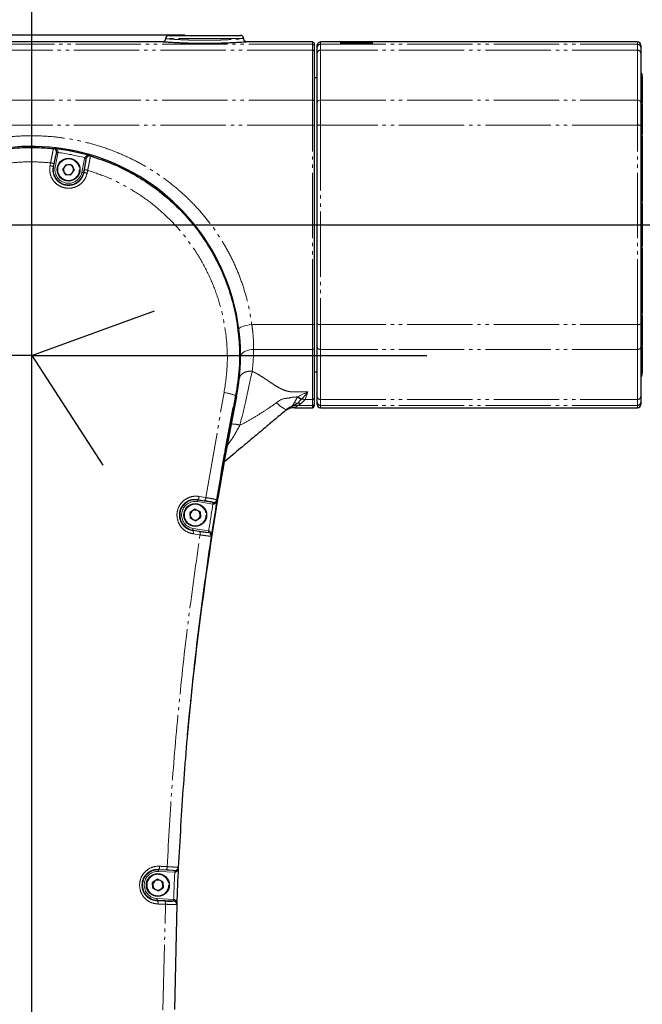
# Model space of a CAD drawing. Header units: millimetres. Extents: x 0 to 7327, y -11399 to -6123.
# Tile 17 of 87: x 2182 to 2373, y -9664 to -9363. Entities that reach past the tile are written whole.
import ezdxf

# ---------------------------------------------------------------- set-up
doc = ezdxf.new("R2010")
doc.units = ezdxf.units.MM
doc.linetypes.add('PHANTOM', pattern=[26.5, 20, -1.5, 1, -1.5, 1, -1.5])
for name, color, linetype, lineweight in [('AM_5', 3, 'Continuous', 25), ('AM_8', 1, 'Continuous', 25), ('LineThick', 7, 'Continuous', 30)]:
    doc.layers.add(name, color=color, linetype=linetype, lineweight=lineweight)
doc.styles.add('HHI_Dims', font='simplex.shx', dxfattribs={"width": 0.8, "bigfont": 'whgtxt.shx'})
doc.dimstyles.new('HHI_Standard$0', dxfattribs={"dimtxt": 3.5, "dimasz": 3.5, "dimexe": 1, "dimexo": 1, "dimgap": 1.5, "dimtad": 1, "dimdec": 0, "dimdsep": 46, "dimtxsty": 'HHI_Dims', "dimcen": 0, "dimclrd": 1, "dimclre": 1, "dimclrt": 1, "dimadec": 3, "dimazin": 2, "dimtp": 0.1, "dimtm": 0.1, "dimtfac": 0.65, "dimtdec": 0, "dimtmove": 0, "dimatfit": 3, "dimldrblk": 'OPEN30', "dimfxl": 1, "dimlwd": -1, "dimlwe": -1, "dimarcsym": 1})

# ---------------------------------------------------------------- blocks, each defined once
blk = doc.blocks.new('*D71')
at = {"layer": 'AM_5', "color": 1, "transparency": 16777216}
for p, q in [((2191.07, -9018.9), (3150.44, -9018.9)), ((3145.44, -9036.4), (3145.44, -10339.19)), ((2246.07, -10356.69), (3150.44, -10356.69))]:
    blk.add_line(p, q, dxfattribs=at)
for points in [[(3142.53, -9036.4), (3148.36, -9036.4), (3145.44, -9018.9)], [(3142.53, -10339.19), (3148.36, -10339.19), (3145.44, -10356.69)]]:
    blk.add_solid(points, dxfattribs=at)
at = {"layer": 'Defpoints', "color": 0, "transparency": 16777216}
for p in [(2186.07, -9018.9), (2241.07, -10356.69), (3145.44, -10356.69)]:
    blk.add_point(p, dxfattribs=at)
at = {"layer": 'AM_5', "color": 1, "transparency": 16777216, "insert": (3120.44, -9687.79), "char_height": 35, "attachment_point": 5, "rotation": 90, "style": 'HHI_Dims'}
blk.add_mtext('1338', dxfattribs=at)
blk = doc.blocks.new('_Open30')
at = {"color": 0, "linetype": 'ByBlock', "lineweight": -2}
for p, q in [((-1, 0.268), (0, 0)), ((0, 0), (-1, -0.268)), ((0, 0), (-1, 0))]:
    blk.add_line(p, q, dxfattribs=at)
blk = doc.blocks.new('*D75')
at = {"layer": 'AM_5', "color": 1, "transparency": 16777216}
for p, q in [((2232.87, -9367.67), (1772.19, -9367.67)), ((1777.19, -9385.17), (1777.19, -10339.19)), ((2046.07, -10356.69), (1772.19, -10356.69))]:
    blk.add_line(p, q, dxfattribs=at)
for points in [[(1774.28, -9385.17), (1780.11, -9385.17), (1777.19, -9367.67)], [(1774.28, -10339.19), (1780.11, -10339.19), (1777.19, -10356.69)]]:
    blk.add_solid(points, dxfattribs=at)
at = {"layer": 'Defpoints', "color": 0, "transparency": 16777216}
for p in [(2237.87, -9367.67), (1777.19, -10356.69), (2051.07, -10356.69)]:
    blk.add_point(p, dxfattribs=at)
at = {"layer": 'AM_5', "color": 1, "transparency": 16777216, "insert": (1752.19, -9862.18), "char_height": 35, "attachment_point": 5, "rotation": 90, "style": 'HHI_Dims'}
blk.add_mtext('989', dxfattribs=at)
blk = doc.blocks.new('*D77')
at = {"layer": 'AM_5', "color": 1, "transparency": 16777216}
for p, q in [((2146.07, -10043.38), (2146.07, -9249.04)), ((2186.07, -9339.79), (2186.07, -9249.04)), ((2128.57, -9254.04), (2111.07, -9254.04)), ((2186.07, -9254.04), (2146.07, -9254.04)), ((2203.57, -9254.04), (2221.07, -9254.04))]:
    blk.add_line(p, q, dxfattribs=at)
for points in [[(2128.57, -9251.12), (2128.57, -9256.95), (2146.07, -9254.04)], [(2203.57, -9251.12), (2203.57, -9256.95), (2186.07, -9254.04)]]:
    blk.add_solid(points, dxfattribs=at)
at = {"layer": 'Defpoints', "color": 0, "transparency": 16777216}
for p in [(2146.07, -9254.04), (2186.07, -9344.79), (2146.07, -10048.38)]:
    blk.add_point(p, dxfattribs=at)
at = {"layer": 'AM_5', "color": 1, "transparency": 16777216, "insert": (2166.07, -9229.04), "char_height": 35, "attachment_point": 5, "style": 'HHI_Dims'}
blk.add_mtext('40', dxfattribs=at)
blk = doc.blocks.new('A$C576E55EB')
at = {"color": 7, "linetype": 'Continuous', "lineweight": 25}
for p, q in [((255.05, 986.99), (148.9, 986.99)), ((279.9, 987.99), (279.9, 988)), ((293.4, 986.99), (280.9, 986.99)), ((300.9, 986.99), (293.4, 986.99)), ((293.4, 986.99), (293.4, 986.99)), ((301.4, 986.49), (301.4, 985.79)), ((302.4, 985.29), (302.4, 985.99)), ((310.4, 986.99), (303.4, 986.99)), ((400.4, 986.99), (310.4, 986.99)), ((310.4, 986.99), (310.4, 986.99)), ((401.4, 985.99), (401.4, 985.29)), ((301.4, 985.79), (301.4, 984.07)), ((301.4, 984.07), (301.4, 968.87)), ((302.4, 983.66), (302.4, 985.29)), ((302.4, 968.58), (302.4, 983.66)), ((401.4, 985.29), (401.4, 983.66)), ((401.4, 983.66), (401.4, 968.58)), ((401.9, 977.13), (401.9, 977.01)), ((302.4, 976), (301.4, 976)), ((401.9, 976.46), (401.9, 976.68)), ((401.9, 976.46), (401.9, 976.36)), ((401.9, 976.36), (401.9, 968.49)), ((301.4, 968.87), (301.4, 961.45)), ((302.4, 961.35), (302.4, 968.58)), ((401.4, 968.58), (401.4, 961.35)), ((401.9, 968.49), (401.9, 968.3)), ((401.9, 967.88), (401.9, 968.3)), ((401.9, 967.88), (401.9, 958.72)), ((301.4, 961.45), (301.4, 900.55)), ((302.4, 900.65), (302.4, 961.35)), ((401.4, 961.35), (401.4, 900.65)), ((401.9, 958), (401.9, 958.72)), ((401.9, 958), (401.9, 957.65)), ((401.9, 957.65), (401.9, 938.67)), ((221.71, 954.32), (221.69, 954.33)), ((232.91, 952.09), (232.88, 952.1)), ((225.51, 949.5), (224.47, 948.06)), ((225.2, 946.44), (224.47, 948.06)), ((225.51, 949.5), (227.27, 949.32)), ((226.96, 946.26), (228, 947.7)), ((227.27, 949.32), (228, 947.7)), ((225.2, 946.44), (226.96, 946.26)), ((401.9, 938.67), (401.9, 938.28)), ((401.9, 937.48), (401.9, 938.28)), ((401.9, 937.48), (401.9, 924.52)), ((401.9, 923.72), (401.9, 924.52)), ((401.9, 923.72), (401.9, 923.33)), ((401.9, 923.33), (401.9, 904.35)), ((401.9, 904.35), (401.9, 904)), ((401.9, 903.28), (401.9, 904)), ((401.9, 903.28), (401.9, 894.12)), ((301.4, 900.55), (301.4, 893.13)), ((302.4, 893.42), (302.4, 900.65)), ((401.4, 900.65), (401.4, 893.42)), ((301.4, 893.13), (301.4, 877.93)), ((302.4, 878.34), (302.4, 893.42)), ((401.4, 893.42), (401.4, 878.34)), ((401.9, 893.7), (401.9, 894.12)), ((401.9, 893.7), (401.9, 893.51)), ((401.9, 893.51), (401.9, 885.64)), ((301.4, 886), (302.4, 886)), ((401.9, 885.64), (401.9, 885.54)), ((401.9, 885.32), (401.9, 885.4)), ((401.9, 884.89), (401.9, 884.87)), ((277.4, 878.74), (276.73, 875.3)), ((301.4, 877.93), (301.4, 876.21)), ((302.4, 876.71), (302.4, 878.34)), ((401.4, 878.34), (401.4, 876.71)), ((293.97, 875.1), (293.14, 874.52)), ((295.53, 875.01), (300.9, 875.01)), ((301.4, 876.21), (301.4, 875.51)), ((302.4, 876.01), (302.4, 876.71)), ((303.4, 875.01), (400.4, 875.01)), ((401.4, 876.71), (401.4, 876.01)), ((264.93, 843.91), (263.44, 842.94)), ((263.54, 841.17), (263.44, 842.94)), ((265.12, 840.37), (263.54, 841.17)), ((266.51, 843.11), (264.93, 843.91)), ((265.12, 840.37), (266.61, 841.34)), ((266.51, 843.11), (266.61, 841.34)), ((269.92, 835.7), (269.92, 835.66)), ((259.83, 734.22), (259.83, 734.19)), ((253.48, 730.62), (251.99, 729.65)), ((252.09, 727.88), (251.99, 729.65)), ((255.06, 729.82), (253.48, 730.62)), ((255.06, 729.82), (255.16, 728.05)), ((253.67, 727.08), (252.09, 727.88)), ((253.67, 727.08), (255.16, 728.05)), ((259.36, 722.97), (258.69, 690.71)), ((259.36, 723), (259.36, 722.97))]:
    blk.add_line(p, q, dxfattribs=at)
at = {"color": 8, "linetype": 'PHANTOM', "lineweight": 18}
for p, q in [((148.9, 986.29), (300.9, 986.29)), ((300.9, 986.29), (300.9, 986.99)), ((300.9, 984.48), (300.9, 986.29)), ((303.4, 986.99), (303.4, 986.29)), ((303.4, 986.29), (303.4, 984.48)), ((303.4, 986.29), (400.4, 986.29)), ((400.4, 986.29), (400.4, 986.99)), ((400.4, 984.48), (400.4, 986.29)), ((300.9, 984.48), (148.9, 984.48)), ((300.9, 969.16), (300.9, 984.48)), ((303.4, 984.48), (303.4, 969.16)), ((400.4, 984.48), (303.4, 984.48)), ((400.4, 969.16), (400.4, 984.48)), ((401.9, 976.36), (401.4, 976.36)), ((148.9, 969.16), (300.9, 969.16)), ((300.9, 961.55), (300.9, 969.16)), ((303.4, 969.16), (303.4, 961.55)), ((303.4, 969.16), (400.4, 969.16)), ((400.4, 961.55), (400.4, 969.16)), ((401.4, 968.49), (401.9, 968.49)), ((300.9, 961.55), (148.9, 961.55)), ((300.9, 900.45), (300.9, 961.55)), ((303.4, 961.55), (303.4, 900.45)), ((400.4, 961.55), (303.4, 961.55)), ((400.4, 900.45), (400.4, 961.55)), ((401.9, 957.65), (401.4, 957.65)), ((221.67, 948.79), (222.52, 953.07)), ((223.01, 952.98), (222.16, 948.69)), ((222.52, 953.07), (222.54, 953.2)), ((223.04, 953.16), (223.01, 952.98)), ((220.58, 949.13), (220.76, 949.98)), ((221.73, 949.67), (221.55, 948.81)), ((230.31, 947.07), (231.17, 951.35)), ((231.66, 951.26), (230.8, 946.97)), ((231.17, 951.35), (231.21, 951.53)), ((231.69, 951.38), (231.66, 951.26)), ((221.67, 948.79), (221.55, 948.81)), ((222.16, 948.69), (221.67, 948.79)), ((230.8, 946.97), (230.92, 946.95)), ((230.92, 946.95), (231.08, 947.8)), ((232.1, 947.71), (231.93, 946.86)), ((401.4, 938.67), (401.9, 938.67)), ((401.9, 923.33), (401.4, 923.33)), ((401.4, 904.35), (401.9, 904.35)), ((282.35, 900.45), (300.9, 900.45)), ((300.9, 892.84), (300.9, 900.45)), ((303.4, 900.45), (400.4, 900.45)), ((303.4, 900.45), (303.4, 892.84)), ((400.4, 892.84), (400.4, 900.45)), ((300.9, 892.84), (282.9, 892.84)), ((300.9, 877.52), (300.9, 892.84)), ((400.4, 892.84), (303.4, 892.84)), ((303.4, 892.84), (303.4, 877.52)), ((400.4, 877.52), (400.4, 892.84)), ((401.9, 893.51), (401.4, 893.51)), ((401.4, 885.64), (401.9, 885.64)), ((268.26, 847.49), (273.86, 879.66)), ((296.32, 878.33), (296.41, 878.37)), ((297.48, 877.53), (296.32, 876.33)), ((296.41, 878.37), (297.55, 877.6)), ((298.68, 877.52), (297.45, 876.31)), ((297.55, 877.6), (297.48, 877.53)), ((299.52, 879.87), (298.68, 877.52)), ((298.68, 877.52), (300.9, 877.52)), ((300.9, 875.71), (300.9, 877.52)), ((303.4, 877.52), (400.4, 877.52)), ((303.4, 877.52), (303.4, 875.71)), ((400.4, 875.71), (400.4, 877.52)), ((295.43, 876.64), (296.32, 876.33)), ((300.9, 875.71), (296.39, 875.71)), ((300.9, 875.01), (300.9, 875.71)), ((400.4, 875.71), (303.4, 875.71)), ((303.4, 875.71), (303.4, 875.01)), ((400.4, 875.01), (400.4, 875.71)), ((266.22, 847.83), (268.26, 847.49)), ((270.41, 845.5), (265.67, 846.24)), ((265.75, 846.74), (265.77, 846.87)), ((265.75, 846.74), (270.49, 845.99)), ((267.8, 846.53), (265.77, 846.87)), ((270.44, 845.49), (270.41, 845.5)), ((270.49, 845.99), (270.51, 845.99)), ((264.3, 837.54), (264.28, 837.4)), ((264.28, 837.4), (266.34, 837.1)), ((269.06, 836.79), (264.3, 837.54)), ((264.38, 838.03), (269.14, 837.28)), ((266.49, 836.07), (264.42, 836.38)), ((269.07, 836.79), (269.06, 836.79)), ((269.14, 837.28), (269.15, 837.28)), ((258.73, 732.79), (253.75, 733)), ((253.77, 733.5), (253.78, 733.64)), ((253.77, 733.5), (258.76, 733.29)), ((256.07, 733.52), (253.78, 733.64)), ((258.77, 732.79), (258.73, 732.79)), ((258.76, 733.29), (258.78, 733.29)), ((253.38, 724.2), (253.37, 724.06)), ((253.37, 724.06), (255.66, 723.99)), ((258.34, 723.98), (253.38, 724.2)), ((253.4, 724.69), (258.36, 724.48)), ((258.37, 723.98), (258.34, 723.98)), ((258.36, 724.48), (258.41, 724.48)), ((255.15, 690.55), (255.93, 722.97))]:
    blk.add_line(p, q, dxfattribs=at)
at = {"color": 8, "linetype": 'PHANTOM', "lineweight": 18, "flags": 128}
for points in [[(300.9, 969.16), (301, 969.16), (301.09, 969.14), (301.18, 969.12), (301.25, 969.08), (301.32, 969.03), (301.36, 968.98), (301.39, 968.93), (301.4, 968.87)], [(302.4, 968.58), (302.42, 968.69), (302.48, 968.8), (302.57, 968.91), (302.69, 968.99), (302.84, 969.07), (303.02, 969.12), (303.2, 969.15), (303.4, 969.16)], [(400.4, 969.16), (400.6, 969.15), (400.78, 969.12), (400.96, 969.07), (401.11, 968.99), (401.23, 968.91), (401.32, 968.8), (401.38, 968.69), (401.4, 968.58)], [(222.52, 953.07), (222.53, 953.07), (222.56, 953.07), (222.61, 953.06), (222.67, 953.04), (222.74, 953.03), (222.83, 953.01), (222.92, 953), (223.01, 952.98)], [(222.54, 953.2), (222.55, 953.2), (222.58, 953.19), (222.63, 953.19), (222.69, 953.19), (222.77, 953.18), (222.85, 953.17), (222.94, 953.17), (223.04, 953.16)], [(231.66, 951.26), (231.64, 951.26), (231.61, 951.26), (231.57, 951.27), (231.51, 951.29), (231.43, 951.3), (231.35, 951.32), (231.26, 951.33), (231.17, 951.35)], [(231.69, 951.38), (231.67, 951.38), (231.64, 951.39), (231.6, 951.4), (231.54, 951.42), (231.47, 951.45), (231.39, 951.47), (231.3, 951.5), (231.21, 951.53)], [(230.8, 946.97), (230.79, 946.97), (230.76, 946.98), (230.71, 946.99), (230.65, 947), (230.58, 947.02), (230.5, 947.03), (230.41, 947.05), (230.31, 947.07)], [(282.35, 900.45), (281.56, 900.33), (280.81, 900.19), (280.11, 900.03), (279.51, 899.85), (279.01, 899.66), (278.65, 899.48), (278.44, 899.29), (278.38, 899.12)], [(282.9, 892.84), (282.12, 892.79), (281.37, 892.67), (280.68, 892.45), (280.08, 892.17), (279.58, 891.82), (279.21, 891.42), (278.98, 890.98), (278.9, 890.53)], [(300.9, 892.84), (301, 892.84), (301.09, 892.86), (301.18, 892.88), (301.25, 892.92), (301.32, 892.97), (301.36, 893.02), (301.39, 893.07), (301.4, 893.13)], [(303.4, 892.84), (303.2, 892.85), (303.02, 892.88), (302.84, 892.93), (302.69, 893.01), (302.57, 893.09), (302.48, 893.2), (302.42, 893.31), (302.4, 893.42)], [(401.4, 893.42), (401.38, 893.31), (401.32, 893.2), (401.23, 893.09), (401.11, 893.01), (400.96, 892.93), (400.78, 892.88), (400.6, 892.85), (400.4, 892.84)], [(289.89, 876.53), (290.48, 875.99), (291.04, 875.52), (291.54, 875.13), (292, 874.82), (292.39, 874.61), (292.71, 874.48), (292.96, 874.46), (293.14, 874.52)], [(296.39, 875.71), (295.63, 875.08), (295.53, 875.01)], [(297.45, 876.31), (296.92, 876.01), (296.56, 875.81), (296.39, 875.71)], [(265.75, 846.74), (265.74, 846.72), (265.74, 846.69), (265.73, 846.65), (265.72, 846.59), (265.71, 846.51), (265.7, 846.43), (265.68, 846.34), (265.67, 846.24)], [(270.49, 845.99), (270.48, 845.98), (270.48, 845.95), (270.47, 845.9), (270.46, 845.84), (270.45, 845.77), (270.44, 845.68), (270.42, 845.59), (270.41, 845.5)], [(270.51, 845.99), (270.51, 845.98), (270.5, 845.95), (270.5, 845.9), (270.49, 845.84), (270.48, 845.76), (270.47, 845.68), (270.45, 845.59), (270.44, 845.49)], [(264.3, 837.54), (264.3, 837.55), (264.31, 837.58), (264.32, 837.63), (264.33, 837.69), (264.34, 837.76), (264.35, 837.85), (264.36, 837.94), (264.38, 838.03)], [(269.06, 836.79), (269.06, 836.8), (269.07, 836.83), (269.08, 836.88), (269.09, 836.94), (269.1, 837.01), (269.11, 837.1), (269.13, 837.19), (269.14, 837.28)], [(269.07, 836.79), (269.07, 836.8), (269.08, 836.83), (269.09, 836.88), (269.1, 836.94), (269.11, 837.01), (269.12, 837.1), (269.14, 837.19), (269.15, 837.28)], [(253.77, 733.5), (253.77, 733.49), (253.77, 733.46), (253.77, 733.41), (253.77, 733.35), (253.76, 733.27), (253.76, 733.19), (253.76, 733.1), (253.75, 733)], [(258.76, 733.29), (258.76, 733.28), (258.75, 733.25), (258.75, 733.2), (258.75, 733.14), (258.75, 733.06), (258.74, 732.98), (258.74, 732.88), (258.73, 732.79)], [(258.78, 733.29), (258.78, 733.27), (258.78, 733.24), (258.77, 733.2), (258.77, 733.13), (258.77, 733.06), (258.77, 732.98), (258.77, 732.88), (258.77, 732.79)], [(253.38, 724.2), (253.38, 724.21), (253.38, 724.24), (253.38, 724.29), (253.39, 724.35), (253.39, 724.42), (253.39, 724.51), (253.4, 724.6), (253.4, 724.69)], [(258.34, 723.98), (258.34, 724), (258.34, 724.03), (258.34, 724.07), (258.34, 724.14), (258.35, 724.21), (258.35, 724.3), (258.35, 724.39), (258.36, 724.48)], [(258.37, 723.98), (258.38, 724), (258.38, 724.03), (258.38, 724.07), (258.39, 724.14), (258.39, 724.21), (258.4, 724.29), (258.41, 724.39), (258.41, 724.48)]]:
    blk.add_lwpolyline(points, dxfattribs=at)
at = {"color": 7, "linetype": 'Continuous', "lineweight": 25}
for centre in [(226.24, 947.88), (265.02, 842.14), (253.58, 728.85)]:
    blk.add_circle(centre, 3.5, dxfattribs=at)
at = {"color": 8, "linetype": 'PHANTOM', "lineweight": 18}
for centre in [(226.24, 947.88), (265.02, 842.14), (253.58, 728.85)]:
    blk.add_circle(centre, 3.3, dxfattribs=at)
at = {"color": 7, "linetype": 'Continuous', "lineweight": 25}
for centre, radius, start, end in [((256.9, 988), 1, 90.0483, 180.0328), ((278.9, 988), 1, 359.5975, 89.9608), ((400.4, 985.99), 1, 0, 90), ((402.4, 978), 1, 180, 240), ((214.9, 891), 64, 348.7205, 170.3052), ((221.58, 953.33), 0.998, 53.4543, 83.8942), ((214.9, 891), 63.69, 73.6, 83.8599), ((232.62, 951.13), 0.999, 73.5786, 104.2914), ((226.24, 947.88), 1.54, 144.1996, 204.1996), ((226.24, 947.88), 1.54, 204.1996, 264.1996), ((226.24, 947.88), 1.54, 84.1996, 144.1996), ((226.24, 947.88), 1.54, 264.1996, 324.1996), ((226.24, 947.88), 1.54, 24.1996, 84.1996), ((226.24, 947.88), 1.54, 324.1996, 24.1996), ((402.4, 884), 1, 120, 180), ((1258.35, 682.89), 1000, 168.72049, 174.72222), ((1258.68, 686.16), 1000, 169.09743, 171.39979), ((295.53, 870.01), 5, 88.648, 130), ((300.9, 875.51), 0.5, 270, 0), ((303.4, 876.01), 1, 180, 270), ((400.4, 876.01), 1, 270, 0), ((265.02, 842.14), 1.54, 123.1576, 183.1576), ((265.02, 842.14), 1.54, 183.1576, 243.1576), ((265.02, 842.14), 1.54, 63.1576, 123.1576), ((265.02, 842.14), 1.54, 3.1576, 63.1576), ((265.02, 842.14), 1.54, 303.1576, 3.1576), ((265.02, 842.14), 1.54, 243.1576, 303.1576), ((268.93, 835.81), 0.999, 351.4066, 37.7632), ((1258.68, 686.16), 1000, 177.24726, 177.88895), ((253.58, 728.85), 1.54, 123.1576, 183.1576), ((253.58, 728.85), 1.54, 63.1576, 123.1576), ((253.58, 728.85), 1.54, 3.1576, 63.1576), ((253.58, 728.85), 1.54, 183.1576, 243.1576), ((253.58, 728.85), 1.54, 243.1576, 303.1576), ((253.58, 728.85), 1.54, 303.1576, 3.1576), ((258.36, 723.01), 0.999, 357.8906, 29.0135)]:
    blk.add_arc(centre, radius, start, end, dxfattribs=at)
at = {"color": 8, "linetype": 'PHANTOM', "lineweight": 18}
for centre, radius, start, end in [((300.9, 985.79), 0.5, 0.0275, 90.0306), ((303.4, 985.29), 1, 89.9734, 179.971), ((400.4, 985.29), 1, 0.029, 90.0266), ((300.94, 984.02), 0.461, 6.2488, 95.1341), ((303.32, 983.56), 0.923, 84.875, 173.7372), ((400.48, 983.56), 0.923, 6.2628, 95.125), ((301.02, 960.86), 0.7, 57.1298, 99.8526), ((303.16, 960.17), 1.4, 80.1502, 122.8736), ((400.64, 960.17), 1.4, 57.1264, 99.8498), ((222.33, 954.38), 0.283, 237.616, 289.4829), ((214.9, 891), 62.69, 74.9181, 82.5419), ((220.49, 947.48), 2.51, 60.5364, 84.0326), ((232.33, 952.38), 0.284, 227.8084, 280.0203), ((220.33, 946.66), 2.48, 60.3369, 84.0941), ((226.24, 947.88), 4.66, 168.73, 348.73), ((226.24, 947.88), 4.16, 168.73, 348.73), ((231.22, 944.48), 2.49, 73.4117, 97.0146), ((231.38, 945.3), 2.52, 73.463, 96.8252), ((301.02, 901.14), 0.7, 260.1415, 302.8892), ((303.16, 901.83), 1.4, 237.1264, 279.8498), ((400.64, 901.83), 1.4, 260.1502, 302.8736), ((271.26, 862.47), 17.38, 69.31, 81.371), ((299.72, 882.01), 5.01, 227.2556, 243.3787), ((300.94, 877.98), 0.462, 264.874, 353.7431), ((303.32, 878.44), 0.923, 186.2584, 275.1254), ((400.48, 878.44), 0.923, 264.8746, 353.7416), ((296.37, 870.73), 4.98, 89.8605, 118.7863), ((300.9, 876.21), 0.5, 269.9733, 359.9687), ((303.4, 876.71), 1, 180.029, 270.0266), ((400.4, 876.71), 1, 269.9734, 359.971), ((276.31, 862.57), 7.45, 71.4063, 92.2734), ((265.04, 847.8), 1.18, 308.2429, 1.5475), ((267.1, 847.45), 1.15, 306.9987, 1.6712), ((265.02, 842.14), 4.66, 81.0789, 261.0789), ((265.02, 842.14), 4.16, 81.0789, 261.0789), ((1258.68, 686.16), 1001, 170.84099, 171.31688), ((263.35, 836.75), 1.13, 340.9512, 35.0074), ((265.44, 836.44), 1.11, 340.8268, 36.2482), ((270.01, 836.56), 0.325, 137.5384, 205.2031), ((253.58, 728.85), 4.66, 87.5681, 267.5681), ((253.58, 728.85), 4.16, 87.5681, 267.5681), ((253.01, 734.46), 1.12, 313.0138, 7.7798), ((255.34, 734.34), 1.1, 311.5958, 7.9039), ((1258.68, 686.16), 1001, 177.33015, 177.80609), ((259.84, 733.45), 0.303, 146.602, 207.9428), ((258.84, 734.27), 0.999, 319.1168, 357.241), ((252.51, 723.3), 1.16, 347.0284, 41.4153), ((254.83, 723.22), 1.13, 346.8961, 42.8488), ((259.49, 723.61), 0.288, 151.2116, 204.5269)]:
    blk.add_arc(centre, radius, start, end, dxfattribs=at)
at = {"color": 7, "linetype": 'Continuous', "lineweight": 25}
for points, knots in [([(256.9, 989), (256.98, 989), (257.1, 989), (257.95, 989), (258.88, 989), (260.15, 989), (261.57, 989), (263.03, 989), (264.4, 989), (266.04, 989), (267.98, 989), (270.09, 989), (272.09, 989), (273.9, 989), (275.4, 989), (276.75, 989), (277.83, 989), (278.54, 989), (278.88, 989), (278.87, 989), (278.86, 989)], [0, 0, 0, 0, 0.12429, 0.187864, 0.251411, 0.312475, 0.374641, 0.405106, 0.436181, 0.472965, 0.501915, 0.53506, 0.580604, 0.625755, 0.680673, 0.736744, 0.811868, 0.887869, 0.960703, 1, 1, 1, 1]), ([(280.9, 986.99), (280.86, 986.99), (280.8, 986.99), (280.23, 986.94), (279.26, 986.87), (277.83, 986.78), (276, 986.68), (274.03, 986.6), (272.26, 986.55), (270.58, 986.51), (268.93, 986.5), (267.08, 986.5), (265.04, 986.51), (262.91, 986.56), (261.17, 986.63), (259.45, 986.7), (257.82, 986.79), (256.49, 986.88), (255.61, 986.94), (254.99, 986.99), (255.03, 986.98), (255.05, 986.98)], [0, 0, 0, 0, 0.068315, 0.140664, 0.212978, 0.279912, 0.348181, 0.401509, 0.42812, 0.455536, 0.491298, 0.505528, 0.541098, 0.586465, 0.621775, 0.658003, 0.725225, 0.794069, 0.857844, 0.92164, 1, 1, 1, 1]), ([(255.9, 988.01), (255.89, 987.89), (255.87, 987.66), (255.71, 987.39), (255.54, 987.21), (255.42, 987.14), (255.37, 987.12)], [0, 0, 0, 0, 0.323199, 0.616483, 0.856582, 1, 1, 1, 1]), ([(280.55, 987.06), (280.54, 987.06), (280.44, 987.09), (280.25, 987.22), (280.03, 987.47), (279.9, 987.76), (279.91, 987.94), (279.92, 987.99)], [0, 0, 0, 0, 0.027129, 0.252859, 0.557697, 0.85368, 1, 1, 1, 1]), ([(300.9, 986.99), (300.96, 986.99), (301.07, 986.98), (301.22, 986.89), (301.33, 986.77), (301.39, 986.63), (301.4, 986.54), (301.4, 986.49)], [0, 0, 0, 0, 0.207825, 0.41596, 0.621796, 0.819238, 1, 1, 1, 1]), ([(302.41, 986.08), (302.4, 986.07), (302.4, 986.01), (302.4, 985.99), (302.4, 986.04), (302.42, 986.21), (302.49, 986.44), (302.64, 986.67), (302.85, 986.84), (303.11, 986.97), (303.3, 986.99), (303.4, 986.99)], [0, 0, 0, 0, 0.03278, 0.16138, 0.295243, 0.42913, 0.555678, 0.664857, 0.769112, 0.884467, 1, 1, 1, 1]), ([(319.4, 986.72), (319.34, 986.71), (319.23, 986.67), (318.37, 986.63), (317.1, 986.59), (315.52, 986.57), (313.81, 986.57), (312.17, 986.58), (310.78, 986.61), (309.8, 986.66), (309.33, 986.71), (309.44, 986.75), (310.11, 986.79), (311.26, 986.82), (312.77, 986.84), (314.46, 986.84), (316.14, 986.84), (317.63, 986.82), (318.74, 986.79), (319.32, 986.76), (319.38, 986.73), (319.4, 986.72)], [0, 0, 0, 0, 0.053719, 0.107438, 0.161153, 0.214845, 0.268509, 0.322157, 0.375814, 0.429495, 0.483203, 0.536923, 0.590639, 0.644339, 0.698024, 0.751697, 0.805365, 0.859033, 0.912706, 0.966391, 1, 1, 1, 1]), ([(401.4, 977.73), (401.41, 977.61), (401.44, 977.32), (401.63, 976.96), (401.8, 976.78), (401.9, 976.68)], [0, 0, 0, 0, 0.2296416, 0.5567574, 1, 1, 1, 1]), ([(152.15, 901.92), (152.64, 904.23), (153.6, 908.87), (156.02, 915.58), (159.1, 921.99), (162.91, 928), (167.34, 933.55), (172.38, 938.6), (177.98, 943.05), (184.04, 946.86), (190.5, 949.98), (197.28, 952.33), (204.27, 953.93), (210.73, 954.65), (216.56, 954.75), (219.98, 954.47), (221.69, 954.33)], [0, 0, 0, 0, 0.074025, 0.148291, 0.222322, 0.296313, 0.370537, 0.444529, 0.5191, 0.593907, 0.668477, 0.743106, 0.817973, 0.892602, 0.946301, 1, 1, 1, 1]), ([(222.52, 953.07), (222.49, 952.99), (222.43, 952.79), (222.24, 952.06), (222, 950.98), (221.82, 950.1), (221.73, 949.67)], [0, 0, 0, 0, 0.201181, 0.467218, 0.733623, 1, 1, 1, 1]), ([(222.54, 953.2), (222.54, 953.28), (222.54, 953.38), (222.52, 953.57), (222.45, 953.79), (222.33, 954), (222.22, 954.1), (222.17, 954.14)], [0, 0, 0, 0, 0.196273, 0.227831, 0.466628, 0.806624, 1, 1, 1, 1]), ([(231.08, 947.8), (231.17, 948.24), (231.33, 949.11), (231.52, 950.21), (231.64, 950.96), (231.65, 951.17), (231.66, 951.26)], [0, 0, 0, 0, 0.265876, 0.531764, 0.797314, 1, 1, 1, 1]), ([(232.38, 952.1), (232.33, 952.08), (232.19, 952.03), (231.99, 951.89), (231.81, 951.66), (231.72, 951.48), (231.69, 951.39), (231.69, 951.38)], [0, 0, 0, 0, 0.189281, 0.530886, 0.77088, 0.961666, 1, 1, 1, 1]), ([(232.91, 952.09), (235.14, 951.35), (239.62, 949.87), (245.98, 946.73), (251.99, 942.94), (257.56, 938.47), (262.61, 933.38), (267.07, 927.77), (270.86, 921.68), (273.94, 915.21), (276.3, 908.44), (277.86, 901.44), (278.62, 894.3), (278.65, 886.68), (277.84, 881.53), (277.4, 878.74)], [0, 0, 0, 0, 0.075026, 0.150284, 0.22531, 0.301276, 0.377484, 0.45345, 0.52942, 0.605632, 0.681602, 0.757659, 0.83396, 0.910011, 1, 1, 1, 1]), ([(401.9, 885.32), (401.8, 885.22), (401.63, 885.04), (401.44, 884.68), (401.41, 884.39), (401.4, 884.27)], [0, 0, 0, 0, 0.443227, 0.77036, 1, 1, 1, 1]), ([(293.14, 874.52), (291.95, 873.53), (289.57, 871.53), (285.98, 868.51), (282.42, 865.53), (278.49, 862.23), (275.69, 859.88), (274.07, 858.52)], [0, 0, 0, 0, 0.186559, 0.373556, 0.559299, 0.745406, 1, 1, 1, 1]), ([(274.24, 861.93), (275.04, 866.29), (275.85, 870.75), (276.71, 875.2), (276.73, 875.3)], [0, 0, 0, 0, 0.977312, 1, 1, 1, 1]), ([(271.67, 846.79), (272.42, 851.44), (273.25, 856.5), (274.18, 861.53), (274.26, 861.93)], [0, 0, 0, 0, 0.9203201, 1, 1, 1, 1]), ([(270.49, 845.99), (270.46, 846), (270.36, 846.04), (269.94, 846.14), (269.03, 846.32), (268.21, 846.46), (267.8, 846.53)], [0, 0, 0, 0, 0.095456, 0.396984, 0.698493, 1, 1, 1, 1]), ([(270.51, 845.99), (270.6, 845.98), (270.78, 845.97), (271.06, 846.04), (271.29, 846.14), (271.38, 846.26), (271.42, 846.3)], [0, 0, 0, 0, 0.210445, 0.450188, 0.788837, 1, 1, 1, 1]), ([(271.42, 846.3), (271.44, 846.32), (271.55, 846.42), (271.64, 846.61), (271.65, 846.76), (271.65, 846.8)], [0, 0, 0, 0, 0.171906, 0.813776, 1, 1, 1, 1]), ([(271.49, 846.38), (271.5, 846.38), (271.53, 846.42), (271.56, 846.48), (271.58, 846.55), (271.58, 846.56)], [0, 0, 0, 0, 0.020842, 0.893897, 1, 1, 1, 1]), ([(269.92, 835.66), (268.71, 827.26), (266.29, 810.46), (263.49, 785.12), (261.25, 759.71), (260.31, 742.72), (259.83, 734.22)], [0, 0, 0, 0, 0.249663, 0.499332, 0.749667, 1, 1, 1, 1]), ([(258.78, 733.29), (258.86, 733.29), (259.05, 733.3), (259.32, 733.4), (259.49, 733.51), (259.58, 733.6), (259.59, 733.61)], [0, 0, 0, 0, 0.242027, 0.516421, 0.903917, 1, 1, 1, 1]), ([(259.59, 733.61), (259.67, 733.72), (259.8, 733.9), (259.83, 734.1), (259.83, 734.19), (259.83, 734.19)], [0, 0, 0, 0, 0.563302, 0.993015, 1, 1, 1, 1]), ([(255.66, 723.99), (256.07, 723.98), (256.9, 723.96), (257.81, 723.95), (258.22, 723.97), (258.32, 723.98), (258.34, 723.98)], [0, 0, 0, 0, 0.313921, 0.627842, 0.941794, 1, 1, 1, 1]), ([(259.23, 723.49), (259.21, 723.53), (259.13, 723.65), (258.94, 723.81), (258.68, 723.93), (258.49, 723.97), (258.39, 723.98), (258.37, 723.98)], [0, 0, 0, 0, 0.176018, 0.524526, 0.767952, 0.96019, 1, 1, 1, 1])]:
    blk.add_open_spline(points, degree=3, knots=knots, dxfattribs=at)
at = {"color": 8, "linetype": 'PHANTOM', "lineweight": 18}
for points, knots in [([(279.86, 988), (279.86, 988), (279.89, 988), (279.54, 988), (278.81, 988), (277.71, 988), (276.3, 988), (274.73, 988), (272.75, 988), (270.48, 988), (268, 988), (265.7, 988), (263.83, 988), (262.3, 988), (260.76, 988), (259.26, 988), (257.94, 988), (257, 988), (256.12, 988), (256, 988), (255.91, 988)], [0, 0, 0, 0, 0.037103, 0.109597, 0.182763, 0.256669, 0.311203, 0.366638, 0.412908, 0.461995, 0.49993, 0.533158, 0.573319, 0.604616, 0.636698, 0.696919, 0.758549, 0.818804, 0.879083, 1, 1, 1, 1]), ([(256.04, 987.98), (256.02, 987.99), (255.98, 987.99), (256.58, 987.94), (257.43, 987.88), (258.73, 987.79), (260.27, 987.7), (261.92, 987.63), (263.51, 987.57), (265.43, 987.51), (267.2, 987.5), (268.79, 987.5), (270.2, 987.51), (271.68, 987.55), (273.3, 987.6), (275.15, 987.68), (276.91, 987.78), (278.28, 987.87), (279.22, 987.94), (279.79, 987.99), (279.86, 987.99), (279.9, 987.99)], [0, 0, 0, 0, 0.078073, 0.145532, 0.212967, 0.281441, 0.351197, 0.385934, 0.421394, 0.463807, 0.495767, 0.508424, 0.540639, 0.565641, 0.591546, 0.644003, 0.711726, 0.781187, 0.853489, 0.925824, 1, 1, 1, 1]), ([(401.9, 976.46), (401.76, 976.5), (401.59, 976.55), (401.43, 976.65), (401.4, 976.67)], [0, 0, 0, 0, 0.790841, 1, 1, 1, 1]), ([(401.4, 968.18), (401.43, 968.18), (401.59, 968.19), (401.76, 968.25), (401.9, 968.3)], [0, 0, 0, 0, 0.2091509, 1, 1, 1, 1]), ([(401.9, 967.88), (401.8, 967.78), (401.63, 967.62), (401.44, 967.52), (401.41, 967.59), (401.4, 967.62)], [0, 0, 0, 0, 0.443236, 0.770348, 1, 1, 1, 1]), ([(401.4, 960.46), (401.41, 960.32), (401.44, 959.98), (401.63, 959.38), (401.8, 958.96), (401.9, 958.72)], [0, 0, 0, 0, 0.229651, 0.5567666, 1, 1, 1, 1]), ([(148.9, 907.98), (149.32, 909.5), (150.16, 912.53), (151.93, 917.21), (154.16, 921.99), (156.94, 926.83), (160.16, 931.47), (163.78, 935.84), (167.73, 939.85), (172, 943.53), (176.6, 946.86), (181.46, 949.8), (186.49, 952.29), (191.68, 954.37), (197.08, 956.04), (202.63, 957.26), (208.25, 958.03), (213.94, 958.34), (219.69, 958.19), (225.4, 957.56), (230.98, 956.47), (236.45, 954.94), (241.82, 952.95), (246.92, 950.56), (251.69, 947.83), (256.15, 944.79), (260.39, 941.37), (264.31, 937.65), (267.85, 933.7), (271.05, 929.52), (273.93, 925.05), (276.43, 920.39), (278.53, 915.6), (280.22, 910.68), (281.55, 905.62), (282.08, 902.17), (282.35, 900.45)], [0, 0, 0, 0, 0.025477, 0.051114, 0.080681, 0.11025, 0.140793, 0.171338, 0.201241, 0.231146, 0.261918, 0.29269, 0.322428, 0.352166, 0.38271, 0.413253, 0.443459, 0.473664, 0.504724, 0.535784, 0.565914, 0.596044, 0.627015, 0.657985, 0.686678, 0.715371, 0.74481, 0.774249, 0.802155, 0.83006, 0.858748, 0.887435, 0.915151, 0.942866, 0.971433, 1, 1, 1, 1]), ([(401.9, 958), (401.76, 958.1), (401.59, 958.22), (401.43, 958.38), (401.4, 958.42)], [0, 0, 0, 0, 0.790829, 1, 1, 1, 1]), ([(220.76, 949.98), (220.86, 950.52), (221.06, 951.62), (221.34, 952.99), (221.55, 953.95), (221.66, 954.3), (221.68, 954.32), (221.69, 954.33)], [0, 0, 0, 0, 0.23308, 0.466228, 0.699176, 0.931344, 1, 1, 1, 1]), ([(221.71, 954.32), (221.71, 954.32), (221.79, 954.32), (222.03, 954.28), (222.26, 954.18), (222.42, 954.11)], [0, 0, 0, 0, 0.008718, 0.295882, 1, 1, 1, 1]), ([(222.17, 954.14), (222.07, 954.2), (221.92, 954.29), (221.76, 954.32), (221.71, 954.32), (221.71, 954.32)], [0, 0, 0, 0, 0.7040035, 0.9913195, 1, 1, 1, 1]), ([(222.42, 954.11), (222.48, 954.07), (222.65, 953.97), (222.86, 953.75), (223, 953.47), (223.04, 953.28), (223.04, 953.18), (223.04, 953.16)], [0, 0, 0, 0, 0.200816, 0.543071, 0.777256, 0.950241, 1, 1, 1, 1]), ([(220.76, 949.98), (219.23, 950.1), (216.19, 950.33), (210.91, 950.24), (204.95, 949.59), (198.41, 948.13), (192.07, 945.96), (186.02, 943.08), (180.32, 939.56), (175.04, 935.45), (170.28, 930.79), (166.07, 925.65), (162.44, 920.09), (159.5, 914.16), (157.17, 907.96), (156.24, 903.65), (155.77, 901.5)], [0, 0, 0, 0, 0.051418, 0.102836, 0.17787, 0.253139, 0.328175, 0.403308, 0.478675, 0.55381, 0.628291, 0.702997, 0.777469, 0.851573, 0.925915, 1, 1, 1, 1]), ([(231.21, 951.53), (231.24, 951.6), (231.28, 951.69), (231.4, 951.84), (231.6, 952.01), (231.87, 952.13), (232.07, 952.16), (232.14, 952.17)], [0, 0, 0, 0, 0.179916, 0.223778, 0.459259, 0.80333, 1, 1, 1, 1]), ([(232.91, 952.09), (232.91, 952.08), (232.93, 952.06), (232.88, 951.69), (232.71, 950.72), (232.45, 949.34), (232.21, 948.26), (232.1, 947.71)], [0, 0, 0, 0, 0.069137, 0.301198, 0.534029, 0.76705, 1, 1, 1, 1]), ([(232.14, 952.17), (232.31, 952.17), (232.57, 952.18), (232.81, 952.12), (232.88, 952.1), (232.88, 952.1)], [0, 0, 0, 0, 0.697537, 0.991367, 1, 1, 1, 1]), ([(231.93, 946.86), (231.74, 946.24), (231.37, 944.98), (230.04, 943.47), (228.33, 942.47), (226.38, 942.09), (224.43, 942.39), (222.69, 943.29), (221.34, 944.72), (220.55, 946.51), (220.4, 948.05), (220.55, 948.91), (220.58, 949.13)], [0, 0, 0, 0, 0.107943, 0.215975, 0.32391, 0.431159, 0.537515, 0.643324, 0.749274, 0.855937, 0.963422, 1, 1, 1, 1]), ([(221.55, 948.81), (221.52, 948.63), (221.4, 947.93), (221.52, 946.65), (222.18, 945.17), (223.29, 943.99), (224.72, 943.23), (226.33, 942.99), (227.95, 943.3), (229.36, 944.14), (230.45, 945.39), (230.76, 946.43), (230.92, 946.95)], [0, 0, 0, 0, 0.0366797, 0.1444569, 0.251256, 0.3571064, 0.4626058, 0.5685901, 0.6755871, 0.7835106, 0.8917531, 1, 1, 1, 1]), ([(273.86, 879.66), (274.25, 882.25), (274.95, 887.03), (274.84, 894.12), (274.03, 900.74), (272.49, 907.25), (270.21, 913.55), (267.26, 919.57), (263.67, 925.23), (259.46, 930.45), (254.71, 935.17), (249.53, 939.3), (243.99, 942.77), (238.21, 945.65), (234.13, 947.02), (232.1, 947.71)], [0, 0, 0, 0, 0.089761, 0.166007, 0.242515, 0.318784, 0.39537, 0.472193, 0.548782, 0.625321, 0.702097, 0.778633, 0.852351, 0.926283, 1, 1, 1, 1]), ([(401.4, 937.9), (401.43, 937.93), (401.59, 938.05), (401.76, 938.18), (401.9, 938.28)], [0, 0, 0, 0, 0.209146, 1, 1, 1, 1]), ([(401.9, 937.48), (401.8, 937.24), (401.63, 936.83), (401.44, 936.33), (401.41, 936.14), (401.4, 936.06)], [0, 0, 0, 0, 0.4432263, 0.7703576, 1, 1, 1, 1]), ([(401.4, 925.94), (401.41, 925.86), (401.44, 925.67), (401.63, 925.17), (401.8, 924.76), (401.9, 924.52)], [0, 0, 0, 0, 0.229656, 0.556756, 1, 1, 1, 1]), ([(401.9, 923.72), (401.76, 923.82), (401.59, 923.95), (401.43, 924.07), (401.4, 924.1)], [0, 0, 0, 0, 0.790854, 1, 1, 1, 1]), ([(401.4, 903.58), (401.43, 903.62), (401.59, 903.78), (401.76, 903.9), (401.9, 904)], [0, 0, 0, 0, 0.209171, 1, 1, 1, 1]), ([(401.9, 903.28), (401.8, 903.04), (401.63, 902.62), (401.44, 902.02), (401.41, 901.68), (401.4, 901.54)], [0, 0, 0, 0, 0.4432334, 0.770349, 1, 1, 1, 1]), ([(282.35, 900.45), (282.44, 899.83), (282.67, 898.18), (282.88, 895.57), (282.89, 893.75), (282.9, 892.84)], [0, 0, 0, 0, 0.229983, 0.609281, 1, 1, 1, 1]), ([(282.9, 892.84), (282.87, 891.68), (282.82, 889.38), (282.59, 887.26), (282.48, 886.19)], [0, 0, 0, 0, 0.498494, 1, 1, 1, 1]), ([(401.4, 894.38), (401.41, 894.41), (401.44, 894.48), (401.63, 894.38), (401.8, 894.22), (401.9, 894.12)], [0, 0, 0, 0, 0.229651, 0.556766, 1, 1, 1, 1]), ([(401.9, 893.7), (401.76, 893.75), (401.59, 893.81), (401.44, 893.82), (401.41, 893.82)], [0, 0, 0, 0, 0.799774, 1, 1, 1, 1]), ([(282.48, 886.19), (281.98, 886.19), (280.99, 886.17), (279.71, 885.67), (278.78, 884.89), (278.6, 884.23), (278.5, 883.9)], [0, 0, 0, 0, 0.249999, 0.500001, 0.749997, 1, 1, 1, 1]), ([(282.48, 886.19), (282.48, 886.19), (282.09, 884.62), (281.49, 881.82), (280.35, 876.14), (279.28, 871.98), (278.68, 869.63)], [0, 0, 0, 0, 0.000004, 0.298743, 0.604151, 1, 1, 1, 1]), ([(282.48, 886.19), (283.23, 885.79), (284.81, 884.94), (286.98, 883.49), (288.82, 882.23), (290.4, 881.26), (291.69, 880.59), (292.84, 880.15), (293.66, 879.97), (294.04, 879.91), (294.22, 879.9), (294.32, 879.89), (294.49, 879.88), (294.96, 879.88), (295.94, 879.88), (297.53, 879.87), (298.79, 879.87), (299.52, 879.87)], [0, 0, 0, 0, 0.137575, 0.288827, 0.439697, 0.523557, 0.608016, 0.682716, 0.719824, 0.734929, 0.740691, 0.746363, 0.748594, 0.766179, 0.815054, 0.892995, 1, 1, 1, 1]), ([(401.4, 885.33), (401.43, 885.35), (401.59, 885.45), (401.76, 885.5), (401.9, 885.54)], [0, 0, 0, 0, 0.209159, 1, 1, 1, 1]), ([(289.89, 876.53), (290.74, 877.16), (291.99, 878.08), (293.77, 877.82), (294.12, 878.17), (294.12, 878.17)], [0, 0, 0, 0, 0.676641, 0.999982, 1, 1, 1, 1]), ([(294.12, 878.17), (294.12, 878.17), (294.85, 878.17), (295.59, 878.25), (296.32, 878.33)], [0, 0, 0, 0, 0.000027, 1, 1, 1, 1]), ([(295.43, 876.63), (295.56, 876.87), (295.81, 877.36), (296.15, 878), (296.32, 878.33)], [0, 0, 0, 0, 0.49473, 1, 1, 1, 1]), ([(296.41, 878.37), (297.46, 878.87), (298.52, 879.37), (299.51, 879.87), (299.52, 879.87)], [0, 0, 0, 0, 0.994627, 1, 1, 1, 1]), ([(299.52, 879.87), (299.51, 879.87), (299.44, 879.77), (299.29, 879.57), (298.99, 879.19), (298.44, 878.52), (297.9, 877.97), (297.55, 877.6)], [0, 0, 0, 0, 0.006457, 0.131062, 0.255634, 0.504499, 1, 1, 1, 1]), ([(297.55, 877.6), (297.58, 877.6), (297.96, 877.61), (298.34, 877.56), (298.68, 877.52)], [0, 0, 0, 0, 0.099805, 1, 1, 1, 1]), ([(278.68, 869.63), (279.66, 870.13), (281.6, 871.13), (284.41, 872.85), (287.19, 874.63), (288.99, 875.9), (289.89, 876.53)], [0, 0, 0, 0, 0.248885, 0.498023, 0.749362, 1, 1, 1, 1]), ([(293.97, 875.1), (294, 875.11), (294.08, 875.16), (294.24, 875.25), (294.51, 875.4), (294.81, 875.63), (295.05, 876.02), (295.31, 876.43), (295.43, 876.63)], [0, 0, 0, 0, 0.026271, 0.093021, 0.20371, 0.421391, 0.711151, 1, 1, 1, 1]), ([(296.32, 876.33), (295.89, 876.09), (295.37, 875.79), (294.79, 875.51), (294.61, 875.43), (294.51, 875.37), (294.4, 875.32), (294.25, 875.25), (294.11, 875.18), (294.03, 875.13), (294, 875.11), (293.98, 875.1), (293.97, 875.1)], [0, 0, 0, 0, 0.567022, 0.699048, 0.773656, 0.788017, 0.831832, 0.902151, 0.965318, 0.980151, 0.996109, 1, 1, 1, 1]), ([(296.32, 876.33), (296.4, 876.34), (296.77, 876.37), (297.16, 876.34), (297.45, 876.31)], [0, 0, 0, 0, 0.227873, 1, 1, 1, 1]), ([(278.68, 869.63), (277.87, 868.13), (276.73, 866.04), (275.37, 864.15), (274.99, 863.62)], [0, 0, 0, 0, 0.7191144, 1, 1, 1, 1]), ([(264.42, 836.38), (263.77, 836.54), (262.45, 836.87), (260.83, 838.18), (259.75, 839.91), (259.33, 841.86), (259.57, 843.79), (260.41, 845.52), (261.76, 846.89), (263.5, 847.75), (265.06, 847.98), (265.96, 847.86), (266.22, 847.83)], [0, 0, 0, 0, 0.112675, 0.225375, 0.334573, 0.439046, 0.540281, 0.64063, 0.74242, 0.847445, 0.956577, 1, 1, 1, 1]), ([(268.26, 847.49), (268.77, 847.4), (269.79, 847.22), (270.94, 847), (271.54, 846.86), (271.69, 846.81), (271.67, 846.79), (271.67, 846.79)], [0, 0, 0, 0, 0.267417, 0.534831, 0.802258, 0.999712, 1, 1, 1, 1]), ([(265.77, 846.87), (265.56, 846.9), (264.81, 846.99), (263.53, 846.81), (262.09, 846.09), (260.98, 844.96), (260.28, 843.53), (260.08, 841.93), (260.43, 840.31), (261.32, 838.88), (262.66, 837.8), (263.74, 837.53), (264.28, 837.4)], [0, 0, 0, 0, 0.043701, 0.153457, 0.258781, 0.360459, 0.46034, 0.560917, 0.664783, 0.773705, 0.886643, 1, 1, 1, 1]), ([(271.64, 846.78), (271.63, 846.73), (271.61, 846.59), (271.55, 846.39), (271.45, 846.12), (271.27, 845.84), (271, 845.61), (270.73, 845.5), (270.54, 845.48), (270.46, 845.49), (270.44, 845.49)], [0, 0, 0, 0, 0.07659, 0.1889, 0.321666, 0.539878, 0.740508, 0.878601, 0.979432, 1, 1, 1, 1]), ([(256.43, 734.49), (256.9, 742.98), (257.84, 759.95), (260.07, 785.37), (262.88, 810.76), (265.29, 827.64), (266.49, 836.07)], [0, 0, 0, 0, 0.249676, 0.499351, 0.749676, 1, 1, 1, 1]), ([(266.34, 837.1), (266.64, 837.05), (267.35, 836.95), (268.26, 836.84), (268.88, 836.78), (269.01, 836.79), (269.06, 836.79)], [0, 0, 0, 0, 0.209864, 0.501826, 0.79397, 1, 1, 1, 1]), ([(269.92, 835.66), (269.86, 835.66), (269.75, 835.65), (268.89, 835.74), (267.75, 835.89), (266.86, 836.02), (266.49, 836.07)], [0, 0, 0, 0, 0.268936, 0.537906, 0.806744, 1, 1, 1, 1]), ([(269.72, 836.42), (269.66, 836.49), (269.54, 836.61), (269.3, 836.74), (269.14, 836.77), (269.07, 836.79)], [0, 0, 0, 0, 0.424585, 0.767347, 1, 1, 1, 1]), ([(269.15, 837.28), (269.22, 837.26), (269.38, 837.22), (269.61, 837.05), (269.72, 836.88), (269.77, 836.78)], [0, 0, 0, 0, 0.230014, 0.568834, 1, 1, 1, 1]), ([(269.77, 836.78), (269.81, 836.71), (269.87, 836.57), (269.95, 836.21), (269.96, 835.92), (269.92, 835.7), (269.92, 835.7)], [0, 0, 0, 0, 0.215405, 0.397275, 0.994093, 1, 1, 1, 1]), ([(253.63, 723.04), (252.96, 723.13), (251.61, 723.3), (249.84, 724.43), (248.57, 726.04), (247.95, 727.96), (247.99, 729.92), (248.65, 731.72), (249.85, 733.21), (251.48, 734.25), (252.98, 734.63), (253.88, 734.62), (254.13, 734.61)], [0, 0, 0, 0, 0.1134748, 0.2269075, 0.33731, 0.4430544, 0.545019, 0.6452504, 0.7461298, 0.8498187, 0.9577634, 1, 1, 1, 1]), ([(253.78, 733.64), (253.57, 733.64), (252.84, 733.65), (251.6, 733.34), (250.26, 732.49), (249.27, 731.25), (248.72, 729.76), (248.68, 728.13), (249.2, 726.54), (250.25, 725.21), (251.71, 724.28), (252.82, 724.13), (253.37, 724.06)], [0, 0, 0, 0, 0.042532, 0.151032, 0.254828, 0.355385, 0.455008, 0.556306, 0.661583, 0.771932, 0.885793, 1, 1, 1, 1]), ([(254.13, 734.61), (254.76, 734.58), (255.53, 734.54), (256.3, 734.5), (256.43, 734.49)], [0, 0, 0, 0, 0.8233659, 1, 1, 1, 1]), ([(258.76, 733.29), (258.73, 733.29), (258.64, 733.32), (258.22, 733.37), (257.31, 733.44), (256.48, 733.49), (256.07, 733.52)], [0, 0, 0, 0, 0.088222, 0.392277, 0.696135, 1, 1, 1, 1]), ([(256.43, 734.49), (256.95, 734.46), (257.98, 734.4), (259.11, 734.32), (259.74, 734.26), (259.81, 734.23), (259.83, 734.22)], [0, 0, 0, 0, 0.270062, 0.540088, 0.810257, 1, 1, 1, 1]), ([(259.58, 733.3), (259.56, 733.28), (259.48, 733.15), (259.31, 732.97), (259.05, 732.83), (258.87, 732.79), (258.78, 732.79), (258.77, 732.79)], [0, 0, 0, 0, 0.09993, 0.491929, 0.761714, 0.958529, 1, 1, 1, 1]), ([(259.83, 734.19), (259.83, 734.18), (259.83, 734.05), (259.79, 733.75), (259.65, 733.46), (259.58, 733.3)], [0, 0, 0, 0, 0.00702, 0.436718, 1, 1, 1, 1]), ([(258.41, 724.48), (258.49, 724.47), (258.58, 724.45), (258.76, 724.37), (258.97, 724.22), (259.14, 723.99), (259.22, 723.81), (259.24, 723.75)], [0, 0, 0, 0, 0.1808957, 0.2267883, 0.4653869, 0.8166359, 1, 1, 1, 1]), ([(259.24, 723.75), (259.29, 723.58), (259.36, 723.33), (259.36, 723.08), (259.36, 723), (259.36, 723)], [0, 0, 0, 0, 0.684531, 0.991597, 1, 1, 1, 1]), ([(255.93, 722.97), (255.3, 722.98), (254.53, 723.01), (253.77, 723.03), (253.63, 723.04)], [0, 0, 0, 0, 0.827174, 1, 1, 1, 1]), ([(259.36, 722.97), (259.33, 722.96), (259.26, 722.93), (258.62, 722.92), (257.48, 722.92), (256.45, 722.95), (255.93, 722.97)], [0, 0, 0, 0, 0.190817, 0.460557, 0.730276, 1, 1, 1, 1])]:
    blk.add_open_spline(points, degree=3, knots=knots, dxfattribs=at)

msp = doc.modelspace()

# ---------------------------------------------------------------- linework, layer by layer
at = {"layer": 'AM_5', "color": 1, "const_width": 5}
msp.add_lwpolyline([(2697.58, -10641.21, 1.647949), (1294.27, -9910.69)], format="xyb", dxfattribs=at)
at = {"layer": 'AM_8'}
for p, q in [((2186.07, -9465.69), (2186.07, -9344.79)), ((2052.83, -9425.69), (2186.07, -9425.69)), ((2186.07, -9425.69), (2737.15, -9425.69)), ((2186.07, -9465.69), (2223.66, -9452.01)), ((2186.07, -9465.69), (2065.17, -9465.69)), ((2186.07, -9465.69), (2306.96, -9465.69)), ((2186.07, -9465.69), (2207.85, -9499.24)), ((2186.07, -9910.69), (2186.07, -9465.69))]:
    msp.add_line(p, q, dxfattribs=at)

# ---------------------------------------------------------------- block references
at = {"layer": 'LineThick', "color": 0}
msp.add_blockref('A$C576E55EB', (1971.07, -10356.69), dxfattribs=at)

# ---------------------------------------------------------------- dimensions: what is measured, and where the dimension line sits
at = {"layer": 'AM_5'}
dim = msp.add_linear_dim(base=(3145.44, -10356.69), p1=(2186.07, -9018.9), p2=(2241.07, -10356.69), angle=90, text='1338', dimstyle='HHI_Standard$0', override={"dimscale": 5, "dimtxt": 7}, dxfattribs=at)
dim.commit()
dim.dimension.update_dxf_attribs({"geometry": '*D71', "text_midpoint": (3120.44, -9687.79)})
dim = msp.add_linear_dim(base=(2146.07, -9254.04), p1=(2186.07, -9344.79), p2=(2146.07, -10048.38), dimstyle='HHI_Standard$0', override={"dimscale": 5, "dimtxt": 7}, dxfattribs=at)
dim.commit()
dim.dimension.update_dxf_attribs({"geometry": '*D77', "text_midpoint": (2166.07, -9254.04), "dimtype": 160})
dim = msp.add_linear_dim(base=(1777.19, -10356.69), p1=(2237.87, -9367.67), p2=(2051.07, -10356.69), angle=90, text='989', dimstyle='HHI_Standard$0', override={"dimscale": 5, "dimtxt": 7}, dxfattribs=at)
dim.commit()
dim.dimension.update_dxf_attribs({"geometry": '*D75', "text_midpoint": (1777.19, -9862.18), "dimtype": 160})

doc.saveas('drawing.dxf')
